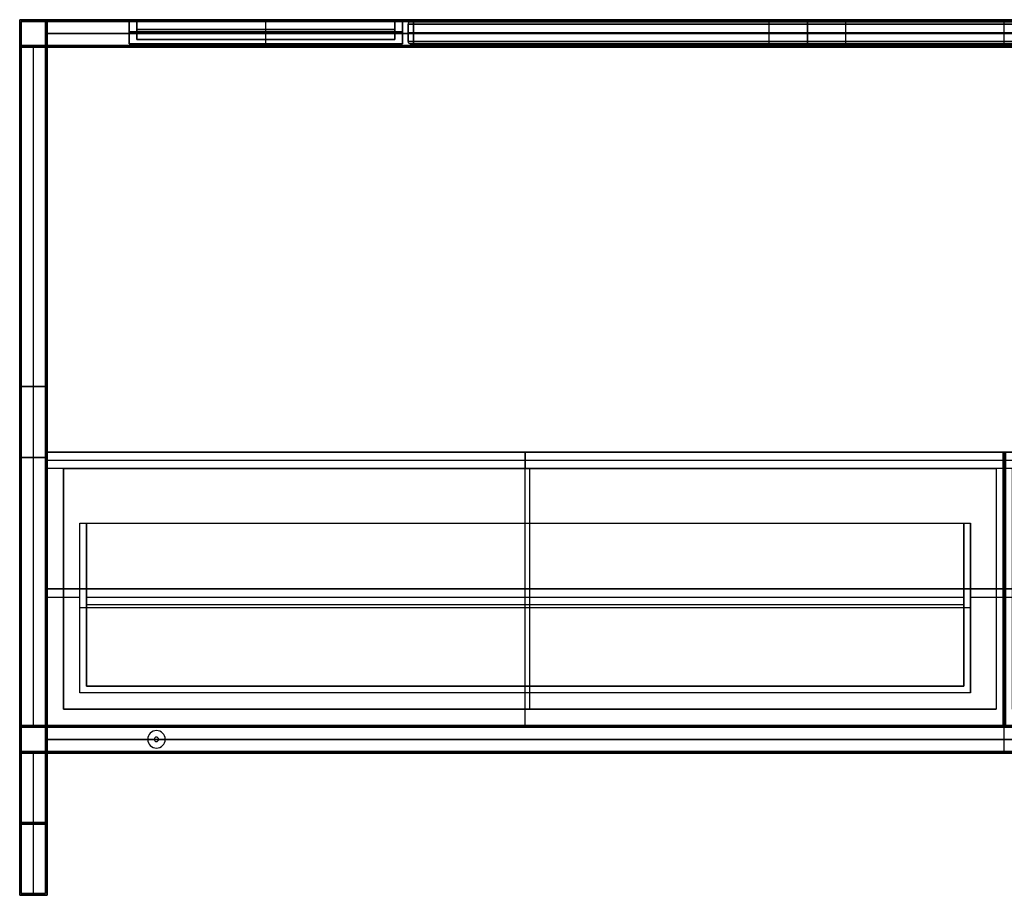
# Model space of a CAD drawing. Header units: millimetres. Extents: x -1182 to 618, y -501 to 299.
# Tile 1 of 2: x -1182 to -282, y -501 to 299. Entities that reach past the tile are written whole.
import ezdxf

# ---------------------------------------------------------------- set-up
doc = ezdxf.new("R2010")
doc.units = ezdxf.units.MM
doc.header["$MEASUREMENT"] = 0
doc.layers.add('Predefinito', color=7, linetype='Continuous', true_color=0x000000)

# ---------------------------------------------------------------- blocks, each defined once
blk = doc.blocks.new('struttura STAND180')
at = {"layer": 'Predefinito'}
for p, q in [((0, 800), (25, 800)), ((0, 775), (0, 800)), ((1.5, 798.5), (23.5, 798.5)), ((1.5, 776.5), (1.5, 798.5)), ((23.5, 776.5), (23.5, 798.5)), ((25, 775), (25, 800)), ((900, 775, 275), (900, 800, 275)), ((900, 775, -275), (900, 800, -275)), ((900, 800, 275), (900, 800, 250)), ((900, 800, -250), (900, 800, -275)), ((900, 778, 250), (900, 800, 250)), ((900, 776.5, 273.5), (900, 798.5, 273.5)), ((900, 776.5, -273.5), (900, 798.5, -273.5)), ((900, 798.5, 273.5), (900, 798.5, 251.5)), ((900, 798.5, -251.5), (900, 798.5, -273.5)), ((900, 776.5, -251.5), (900, 798.5, -251.5)), ((900, 776.5, 251.5), (900, 798.5, 251.5)), ((23.5, 787.5, -251.5), (23.5, 787.5, 251.5)), ((23.5, 787.5, -251.5), (1776.5, 787.5, -251.5)), ((1776.5, 787.5, 251.5), (23.5, 787.5, 251.5)), ((25, 787.5, -250), (25, 787.5, 250)), ((25, 787.5, -250), (1775, 787.5, -250)), ((1775, 787.5, 250), (25, 787.5, 250)), ((0, 775), (25, 775)), ((1.5, 776.5), (23.5, 776.5)), ((12.5, 153.5, 251.5), (12.5, 776.5, 251.5)), ((12.5, 153.5, -251.5), (12.5, 776.5, -251.5)), ((12.5, 776.5, 251.5), (12.5, 776.5, -251.5)), ((12.5, 155, 250), (12.5, 775, 250)), ((12.5, 155, -250), (12.5, 775, -250)), ((12.5, 775, 250), (12.5, 775, -250)), ((23.5, 153.5, -262.5), (23.5, 776.5, -262.5)), ((23.5, 776.5, -262.5), (1776.5, 776.5, -262.5)), ((23.5, 776.5, 262.5), (1776.5, 776.5, 262.5)), ((25, 155, -262.5), (25, 775, -262.5)), ((155, 775, 237.5), (155, 778, 237.5)), ((155, 778, 237.5), (285, 778, 237.5)), ((155, 775, -237.5), (155, 778, -237.5)), ((155, 778, -237.5), (285, 778, -237.5)), ((285, 776.5, 225), (155, 776.5, 225)), ((155, 776.5, 225), (155, 776.5, 250)), ((155, 776.5, -250), (155, 776.5, -225)), ((155, 776.5, -225), (285, 776.5, -225)), ((155, 775, -250), (285, 775, -250)), ((155, 775, 250), (285, 775, 250)), ((177.5, 775, 243), (177.5, 778, 243)), ((177.5, 775, -243), (177.5, 778, -243)), ((260, 776.5, 240.5), (180, 776.5, 240.5)), ((180, 776.5, 245.5), (260, 776.5, 245.5)), ((260, 776.5, -245.5), (180, 776.5, -245.5)), ((180, 776.5, -240.5), (260, 776.5, -240.5)), ((220, 775, 225), (220, 778, 225)), ((220, 778, 225), (220, 778, 240.5)), ((220, 778, 245.5), (220, 778, 250)), ((220, 775, -225), (220, 778, -225)), ((220, 778, -250), (220, 778, -245.5)), ((220, 778, -240.5), (220, 778, -225)), ((220, 775, 240.5), (220, 778, 240.5)), ((220, 775, 245.5), (220, 778, 245.5)), ((220, 775, -245.5), (220, 778, -245.5)), ((220, 775, -240.5), (220, 778, -240.5)), ((260, 778, 245.5), (260, 775, 245.5)), ((260, 778, -240.5), (260, 775, -240.5)), ((262.5, 775, 243), (262.5, 778, 243)), ((262.5, 775, -243), (262.5, 778, -243)), ((285, 775, 237.5), (285, 778, 237.5)), ((285, 775, -237.5), (285, 778, -237.5)), ((285, 776.5, 250), (285, 776.5, 225)), ((285, 776.5, -225), (285, 776.5, -250)), ((400, 775, 237.5), (400, 778, 237.5)), ((400, 778, 237.5), (1400, 778, 237.5)), ((400, 775, -237.5), (400, 778, -237.5)), ((400, 778, -237.5), (1400, 778, -237.5)), ((400, 776.5, 225), (400, 776.5, 250)), ((1400, 776.5, 225), (400, 776.5, 225)), ((400, 776.5, -250), (400, 776.5, -225)), ((400, 776.5, -225), (1400, 776.5, -225)), ((400, 775, -250), (1400, 775, -250)), ((400, 775, 250), (1400, 775, 250)), ((900, 775, 225), (900, 778, 225)), ((900, 778, 250), (900, 778, 225)), ((900, 775, -225), (900, 778, -225)), ((900, 778, -225), (900, 778, -250)), ((900, 776.5, -251.5), (900, 776.5, -273.5)), ((900, 776.5, 273.5), (900, 776.5, 251.5)), ((25, 465, 250), (0, 465, 250)), ((0, 465, -250), (25, 465, -250)), ((23.5, 465, 251.5), (1.5, 465, 251.5)), ((1.5, 465, -251.5), (23.5, 465, -251.5)), ((23.5, 465, -273.5), (23.5, 465, -251.5)), ((25, 465, -275), (25, 465, -250)), ((25, 400, 275), (0, 400, 275)), ((0, 400, -275), (25, 400, -275)), ((0, 400, -275), (0, 400, -250)), ((0, 400, 250), (0, 400, 275)), ((23.5, 400, 273.5), (1.5, 400, 273.5)), ((1.5, 400, -273.5), (23.5, 400, -273.5)), ((1.5, 400, -273.5), (1.5, 400, -251.5)), ((1.5, 400, 251.5), (1.5, 400, 273.5)), ((23.5, 389, 251.5), (23.5, 389, 273.5)), ((25, 387.5, 250), (25, 387.5, 275)), ((0, 130), (0, 155)), ((0, 155), (25, 155)), ((1.5, 131.5), (1.5, 153.5)), ((1.5, 153.5), (23.5, 153.5)), ((23.5, 131.5, -50), (23.5, 153.5, -50)), ((23.5, 131.5, 223.5), (23.5, 153.5, 223.5)), ((23.5, 153.5, -262.5), (173, 153.5, -262.5)), ((25, 130, -50), (25, 155, -50)), ((25, 130, 225), (25, 155, 225)), ((25, 155, -262.5), (173, 155, -262.5)), ((30, 155, 162.5), (30, 153.5, 162.5)), ((32, 153.5, 164.5), (32, 155, 164.5)), ((32, 155, 160.5), (32, 153.5, 160.5)), ((34, 155, 162.5), (34, 153.5, 162.5)), ((173, 155, -262.5), (173, 153.5, -262.5)), ((175, 153.5, -260.5), (175, 155, -260.5)), ((175, 155, -264.5), (175, 153.5, -264.5)), ((177, 155, -262.5), (1623, 155, -262.5)), ((177, 155, -262.5), (177, 153.5, -262.5)), ((177, 153.5, -262.5), (1623, 153.5, -262.5)), ((900, 130, -275), (900, 155, -275)), ((900, 155, 175), (900, 155, 150)), ((900, 131.5, -273.5), (900, 153.5, -273.5)), ((900, 153.5, 173.5), (900, 153.5, 151.5)), ((900, 131.5, 173.5), (900, 153.5, 173.5)), ((900, 131.5, 151.5), (900, 153.5, 151.5)), ((900, 131.5, -251.5), (900, 153.5, -251.5)), ((900, 153.5, -251.5), (900, 153.5, -273.5)), ((125, 150.5, -251.5), (125, 150.5, -250)), ((125, 144.5, -275), (125, 144.5, -273.5)), ((23.5, 142.5, -251.5), (23.5, 142.5, 151.5)), ((1776.5, 142.5, 173.5), (23.5, 142.5, 173.5)), ((23.5, 142.5, 151.5), (1776.5, 142.5, 151.5)), ((117, 142.5, -251.5), (23.5, 142.5, -251.5)), ((25, 142.5, -250), (25, 142.5, 150)), ((1775, 142.5, 175), (25, 142.5, 175)), ((25, 142.5, 150), (1775, 142.5, 150)), ((117, 142.5, -250), (25, 142.5, -250)), ((117, 142.5, -250), (117, 142.5, -251.5)), ((123, 142.5, -273.5), (123, 142.5, -275)), ((125, 140.5, -275), (125, 140.5, -273.5)), ((127, 142.5, -275), (127, 142.5, -273.5)), ((133, 142.5, -251.5), (133, 142.5, -250)), ((1667, 142.5, -250), (133, 142.5, -250)), ((1667, 142.5, -251.5), (133, 142.5, -251.5)), ((0, 130), (25, 130)), ((1.5, 131.5), (23.5, 131.5)), ((12.5, 1.5, 251.5), (12.5, 131.5, 251.5)), ((12.5, 1.5, -251.5), (12.5, 131.5, -251.5)), ((12.5, 0, 250), (12.5, 130, 250)), ((12.5, 0, -250), (12.5, 130, -250)), ((23.5, 1.5, -262.5), (23.5, 131.5, -262.5)), ((23.5, 131.5, -262.5), (170, 131.5, -262.5)), ((25, 0, -262.5), (25, 130, -262.5)), ((25, 130, -262.5), (170, 130, -262.5)), ((27, 131.5, 162.5), (27, 130, 162.5)), ((32, 130, 167.5), (32, 131.5, 167.5)), ((32, 131.5, 157.5), (32, 130, 157.5)), ((37, 131.5, 162.5), (37, 130, 162.5)), ((125, 134.5, -251.5), (125, 134.5, -250)), ((170, 131.5, -262.5), (170, 130, -262.5)), ((175, 130, -257.5), (175, 131.5, -257.5)), ((175, 131.5, -267.5), (175, 130, -267.5)), ((180, 131.5, -262.5), (1620, 131.5, -262.5)), ((180, 131.5, -262.5), (180, 130, -262.5)), ((180, 130, -262.5), (1620, 130, -262.5)), ((900, 131.5, 151.5), (900, 131.5, 173.5)), ((900, 131.5, -273.5), (900, 131.5, -251.5)), ((900, 130, 150), (900, 130, 175)), ((25, 65, 250), (0, 65, 250)), ((0, 65, -250), (25, 65, -250)), ((23.5, 66.5, 251.5), (1.5, 66.5, 251.5)), ((1.5, 66.5, -251.5), (23.5, 66.5, -251.5)), ((23.5, 66.5, -273.5), (23.5, 66.5, -251.5)), ((25, 65, -275), (25, 65, -250)), ((0, 0, 262.5), (8.5, 0, 262.5)), ((0, 0, -262.5), (8.5, 0, -262.5)), ((1.5, 1.5, 262.5), (8.5, 1.5, 262.5)), ((1.5, 1.5, -262.5), (8.5, 1.5, -262.5)), ((8.5, 1.5, -262.5), (8.5, 0, -262.5)), ((8.5, 1.5, 262.5), (8.5, 0, 262.5)), ((12.5, 0, -258.5), (12.5, 1.5, -258.5)), ((12.5, 1.5, -266.5), (12.5, 0, -266.5)), ((12.5, 0, 266.5), (12.5, 1.5, 266.5)), ((12.5, 1.5, 258.5), (12.5, 0, 258.5)), ((12.5, 1.5, 273.5), (12.5, 1.5, 266.5)), ((12.5, 1.5, 258.5), (12.5, 1.5, 251.5)), ((12.5, 1.5, -251.5), (12.5, 1.5, -258.5)), ((12.5, 1.5, -266.5), (12.5, 1.5, -273.5)), ((12.5, 0, 275), (12.5, 0, 266.5)), ((12.5, 0, 258.5), (12.5, 0, 250)), ((12.5, 0, -250), (12.5, 0, -258.5)), ((12.5, 0, -266.5), (12.5, 0, -275)), ((16.5, 1.5, 262.5), (23.5, 1.5, 262.5)), ((16.5, 1.5, -262.5), (23.5, 1.5, -262.5)), ((16.5, 1.5, 262.5), (16.5, 0, 262.5)), ((16.5, 1.5, -262.5), (16.5, 0, -262.5)), ((16.5, 0, 262.5), (25, 0, 262.5)), ((16.5, 0, -262.5), (25, 0, -262.5))]:
    blk.add_line(p, q, dxfattribs=at)
at = {"layer": 'Predefinito', "extrusion": (0, 1, 0)}
for centre, radius, start, end in [((-180, 243, 778), 2.5, 270, 90), ((-180, -243, 778), 2.5, 270, 90), ((-180, 243, 776.5), 2.5, 270, 90), ((-180, -243, 776.5), 2.5, 270, 90), ((-180, 243, 775), 2.5, 270, 90), ((-180, -243, 775), 2.5, 270, 90), ((-260, 243, 778), 2.5, 90, 270), ((-260, -243, 778), 2.5, 90, 270), ((-260, 243, 776.5), 2.5, 90, 270), ((-260, -243, 776.5), 2.5, 90, 270), ((-260, 243, 775), 2.5, 90, 270), ((-260, -243, 775), 2.5, 90, 270), ((-32, 162.5, 155), 2, 270, 90), ((-32, 162.5, 154.25), 2, 270, 90), ((-32, 162.5, 155), 2, 90, 270), ((-32, 162.5, 154.25), 2, 90, 270), ((-175, -262.5, 155), 2, 270, 90), ((-175, -262.5, 154.25), 2, 270, 90), ((-175, -262.5, 155), 2, 90, 270), ((-175, -262.5, 154.25), 2, 90, 270), ((-32, 162.5, 131.5), 5, 270, 90), ((-32, 162.5, 130.75), 5, 270, 90), ((-32, 162.5, 130), 5, 270, 90), ((-32, 162.5, 131.5), 5, 90, 270), ((-32, 162.5, 130.75), 5, 90, 270), ((-32, 162.5, 130), 5, 90, 270), ((-175, -262.5, 131.5), 5, 270, 90), ((-175, -262.5, 130.75), 5, 270, 90), ((-175, -262.5, 130), 5, 270, 90), ((-175, -262.5, 131.5), 5, 90, 270), ((-175, -262.5, 130.75), 5, 90, 270), ((-175, -262.5, 130), 5, 90, 270), ((-12.5, -262.5, 0.75), 4, 270, 90), ((-12.5, 262.5, 0.75), 4, 270, 90), ((-12.5, 262.5, 0.75), 4, 90, 270), ((-12.5, -262.5, 0.75), 4, 90, 270)]:
    blk.add_arc(centre, radius, start, end, dxfattribs=at)
at = {"layer": 'Predefinito', "extrusion": (0, 1, -7.10543e-15)}
for centre in [(-32, 162.5, 153.5), (-175, -262.5, 153.5)]:
    blk.add_arc(centre, 2, 270, 90, dxfattribs=at)
at = {"layer": 'Predefinito', "extrusion": (0, 1, 7.10543e-15)}
for centre in [(-32, 162.5, 153.5), (-175, -262.5, 153.5)]:
    blk.add_arc(centre, 2, 90, 270, dxfattribs=at)
at = {"layer": 'Predefinito'}
for centre, radius, start, end in [((125, 142.5, -251.5), 8, 0, 180), ((125, 142.5, -250), 8, 0, 180), ((125, 142.5, -250.75), 8, 0, 180), ((125, 142.5, -275), 2, 0, 180), ((125, 142.5, -273.5), 2, 0, 180), ((125, 142.5, -274.25), 2, 0, 180), ((125, 142.5, -251.5), 8, 180, 0), ((125, 142.5, -250), 8, 180, 0), ((125, 142.5, -250.75), 8, 180, 0), ((125, 142.5, -275), 2, 180, 360), ((125, 142.5, -273.5), 2, 180, 360), ((125, 142.5, -274.25), 2, 180, 0)]:
    blk.add_arc(centre, radius, start, end, dxfattribs=at)
at = {"layer": 'Predefinito', "extrusion": (0, 1, 2.77556e-17)}
for centre in [(-12.5, -262.5, 1.5), (-12.5, 262.5, 1.5)]:
    blk.add_arc(centre, 4, 270, 90, dxfattribs=at)
at = {"layer": 'Predefinito', "extrusion": (-1.38778e-17, 1, -3.85186e-34)}
for centre in [(-12.5, -262.5), (-12.5, 262.5)]:
    blk.add_arc(centre, 4, 270, 90, dxfattribs=at)
at = {"layer": 'Predefinito', "extrusion": (0, 1, -2.77556e-17)}
for centre in [(-12.5, 262.5, 1.5), (-12.5, -262.5, 1.5)]:
    blk.add_arc(centre, 4, 90, 270, dxfattribs=at)
at = {"layer": 'Predefinito', "extrusion": (1.38778e-17, 1, 3.85186e-34)}
for centre in [(-12.5, 262.5), (-12.5, -262.5)]:
    blk.add_arc(centre, 4, 90, 270, dxfattribs=at)
at = {"layer": 'Predefinito'}
for points in [[(0, 800, 275), (900, 800, 275), (1800, 800, 275)], [(0, 0, 275), (0, 400, 275), (0, 800, 275)], [(0, 800, -275), (0, 400, -275), (0, 0, -275)], [(1800, 800, -275), (900, 800, -275), (0, 800, -275)], [(0, 800, 275), (0, 800), (0, 800, -275)], [(1.5, 1.5, 273.5), (1.5, 400, 273.5), (1.5, 798.5, 273.5)], [(1.5, 798.5, 273.5), (900, 798.5, 273.5), (1798.5, 798.5, 273.5)], [(1.5, 798.5, -273.5), (1.5, 400, -273.5), (1.5, 1.5, -273.5)], [(1798.5, 798.5, -273.5), (900, 798.5, -273.5), (1.5, 798.5, -273.5)], [(1.5, 798.5, 273.5), (1.5, 798.5), (1.5, 798.5, -273.5)], [(23.5, 798.5, 251.5), (23.5, 798.5), (23.5, 798.5, -251.5)], [(23.5, 798.5, -251.5), (23.5, 787.5, -251.5), (23.5, 776.5, -251.5)], [(23.5, 776.5, 251.5), (23.5, 787.5, 251.5), (23.5, 798.5, 251.5)], [(23.5, 798.5, 251.5), (900, 798.5, 251.5), (1776.5, 798.5, 251.5)], [(1776.5, 798.5, -251.5), (900, 798.5, -251.5), (23.5, 798.5, -251.5)], [(25, 800, 250), (25, 800), (25, 800, -250)], [(25, 775, 250), (25, 787.5, 250), (25, 800, 250)], [(25, 800, -250), (25, 787.5, -250), (25, 775, -250)], [(25, 800, 250), (900, 800, 250), (1775, 800, 250)], [(1775, 800, -250), (900, 800, -250), (25, 800, -250)], [(0, 155, 250), (0, 465, 250), (0, 775, 250)], [(0, 775, 250), (12.5, 775, 250), (25, 775, 250)], [(0, 775, -250), (0, 465, -250), (0, 155, -250)], [(25, 775, -250), (12.5, 775, -250), (0, 775, -250)], [(0, 775, 250), (0, 775), (0, 775, -250)], [(1.5, 776.5, 251.5), (12.5, 776.5, 251.5), (23.5, 776.5, 251.5)], [(1.5, 153.5, 251.5), (1.5, 465, 251.5), (1.5, 776.5, 251.5)], [(1.5, 776.5, -251.5), (1.5, 465, -251.5), (1.5, 153.5, -251.5)], [(23.5, 776.5, -251.5), (12.5, 776.5, -251.5), (1.5, 776.5, -251.5)], [(1.5, 776.5, 251.5), (1.5, 776.5), (1.5, 776.5, -251.5)], [(23.5, 153.5, -251.5), (23.5, 465, -251.5), (23.5, 776.5, -251.5)], [(23.5, 776.5, -251.5), (23.5, 776.5, -262.5), (23.5, 776.5, -273.5)], [(23.5, 776.5, -273.5), (23.5, 465, -273.5), (23.5, 153.5, -273.5)], [(23.5, 1.5, 273.5), (23.5, 389, 273.5), (23.5, 776.5, 273.5)], [(23.5, 776.5, 273.5), (23.5, 776.5, 262.5), (23.5, 776.5, 251.5)], [(23.5, 776.5, 251.5), (23.5, 465, 251.5), (23.5, 153.5, 251.5)], [(23.5, 776.5, -251.5), (23.5, 776.5), (23.5, 776.5, 251.5)], [(1776.5, 776.5, 273.5), (900, 776.5, 273.5), (23.5, 776.5, 273.5)], [(23.5, 776.5, -273.5), (900, 776.5, -273.5), (1776.5, 776.5, -273.5)], [(23.5, 776.5, -251.5), (900, 776.5, -251.5), (1776.5, 776.5, -251.5)], [(1776.5, 776.5, 251.5), (900, 776.5, 251.5), (23.5, 776.5, 251.5)], [(25, 775, -275), (25, 465, -275), (25, 155, -275)], [(25, 775, -250), (25, 775, -262.5), (25, 775, -275)], [(25, 155, -250), (25, 465, -250), (25, 775, -250)], [(25, 775, 250), (25, 465, 250), (25, 155, 250)], [(25, 775, 275), (25, 775, 262.5), (25, 775, 250)], [(25, 0, 275), (25, 387.5, 275), (25, 775, 275)], [(25, 775, -250), (25, 775), (25, 775, 250)], [(1775, 775, 275), (900, 775, 275), (25, 775, 275)], [(25, 775, -275), (900, 775, -275), (1775, 775, -275)], [(25, 775, -250), (90, 775, -250), (155, 775, -250)], [(155, 775, 250), (90, 775, 250), (25, 775, 250)], [(155, 775, -250), (155, 776.5, -250), (155, 778, -250)], [(155, 778, -250), (220, 778, -250), (285, 778, -250)], [(285, 778, 250), (220, 778, 250), (155, 778, 250)], [(155, 778, 250), (155, 776.5, 250), (155, 775, 250)], [(155, 775, 225), (155, 776.5, 225), (155, 778, 225)], [(155, 778, 225), (220, 778, 225), (285, 778, 225)], [(155, 778, 250), (155, 778, 237.5), (155, 778, 225)], [(155, 775, -225), (155, 776.5, -225), (155, 778, -225)], [(155, 778, -225), (155, 778, -237.5), (155, 778, -250)], [(285, 778, -225), (220, 778, -225), (155, 778, -225)], [(285, 775, -225), (220, 775, -225), (155, 775, -225)], [(155, 775, -225), (155, 775, -237.5), (155, 775, -250)], [(155, 775, 250), (155, 775, 237.5), (155, 775, 225)], [(155, 775, 225), (220, 775, 225), (285, 775, 225)], [(180, 778, 240.5), (220, 778, 240.5), (260, 778, 240.5)], [(260, 778, 245.5), (220, 778, 245.5), (180, 778, 245.5)], [(180, 778, -245.5), (220, 778, -245.5), (260, 778, -245.5)], [(260, 778, -240.5), (220, 778, -240.5), (180, 778, -240.5)], [(180, 775, 240.5), (180, 776.5, 240.5), (180, 778, 240.5)], [(180, 778, 245.5), (180, 776.5, 245.5), (180, 775, 245.5)], [(180, 775, -245.5), (180, 776.5, -245.5), (180, 778, -245.5)], [(180, 778, -240.5), (180, 776.5, -240.5), (180, 775, -240.5)], [(180, 775, -240.5), (220, 775, -240.5), (260, 775, -240.5)], [(260, 775, -245.5), (220, 775, -245.5), (180, 775, -245.5)], [(180, 775, 245.5), (220, 775, 245.5), (260, 775, 245.5)], [(260, 775, 240.5), (220, 775, 240.5), (180, 775, 240.5)], [(260, 778, 240.5), (260, 776.5, 240.5), (260, 775, 240.5)], [(260, 778, -245.5), (260, 776.5, -245.5), (260, 775, -245.5)], [(285, 778, -250), (285, 776.5, -250), (285, 775, -250)], [(285, 775, 250), (285, 776.5, 250), (285, 778, 250)], [(285, 775, 225), (285, 776.5, 225), (285, 778, 225)], [(285, 778, 225), (285, 778, 237.5), (285, 778, 250)], [(285, 775, -225), (285, 776.5, -225), (285, 778, -225)], [(285, 778, -250), (285, 778, -237.5), (285, 778, -225)], [(285, 775, -250), (342.5, 775, -250), (400, 775, -250)], [(285, 775, -250), (285, 775, -237.5), (285, 775, -225)], [(400, 775, 250), (342.5, 775, 250), (285, 775, 250)], [(285, 775, 225), (285, 775, 237.5), (285, 775, 250)], [(400, 775, -250), (400, 776.5, -250), (400, 778, -250)], [(400, 778, -250), (900, 778, -250), (1400, 778, -250)], [(400, 778, 250), (400, 776.5, 250), (400, 775, 250)], [(1400, 778, 250), (900, 778, 250), (400, 778, 250)], [(400, 778, 250), (400, 778, 237.5), (400, 778, 225)], [(400, 778, 225), (400, 776.5, 225), (400, 775, 225)], [(400, 778, 225), (900, 778, 225), (1400, 778, 225)], [(400, 775, -225), (400, 776.5, -225), (400, 778, -225)], [(400, 778, -225), (400, 778, -237.5), (400, 778, -250)], [(1400, 778, -225), (900, 778, -225), (400, 778, -225)], [(1400, 775, -225), (900, 775, -225), (400, 775, -225)], [(400, 775, -225), (400, 775, -237.5), (400, 775, -250)], [(400, 775, 250), (400, 775, 237.5), (400, 775, 225)], [(400, 775, 225), (900, 775, 225), (1400, 775, 225)], [(25, 155, 250), (12.5, 155, 250), (0, 155, 250)], [(0, 155, -250), (12.5, 155, -250), (25, 155, -250)], [(0, 155, 250), (0, 155), (0, 155, -250)], [(23.5, 153.5, 251.5), (12.5, 153.5, 251.5), (1.5, 153.5, 251.5)], [(1.5, 153.5, -251.5), (12.5, 153.5, -251.5), (23.5, 153.5, -251.5)], [(1.5, 153.5, 251.5), (1.5, 153.5), (1.5, 153.5, -251.5)], [(23.5, 153.5, -251.5), (23.5, 142.5, -251.5), (23.5, 131.5, -251.5)], [(23.5, 131.5, 151.5), (23.5, 142.5, 151.5), (23.5, 153.5, 151.5)], [(23.5, 153.5, 151.5), (23.5, 153.5, -50), (23.5, 153.5, -251.5)], [(23.5, 153.5, -273.5), (23.5, 153.5, -262.5), (23.5, 153.5, -251.5)], [(23.5, 153.5, 173.5), (23.5, 142.5, 173.5), (23.5, 131.5, 173.5)], [(23.5, 153.5, 251.5), (23.5, 153.5, 212.5), (23.5, 153.5, 173.5)], [(1776.5, 153.5, -273.5), (900, 153.5, -273.5), (23.5, 153.5, -273.5)], [(23.5, 153.5, 151.5), (900, 153.5, 151.5), (1776.5, 153.5, 151.5)], [(1776.5, 153.5, 173.5), (900, 153.5, 173.5), (23.5, 153.5, 173.5)], [(1776.5, 153.5, -251.5), (900, 153.5, -251.5), (23.5, 153.5, -251.5)], [(25, 155, -250), (25, 142.5, -250), (25, 130, -250)], [(25, 155, 150), (25, 155, -50), (25, 155, -250)], [(25, 130, 150), (25, 142.5, 150), (25, 155, 150)], [(25, 155, -275), (25, 155, -262.5), (25, 155, -250)], [(25, 155, 175), (25, 142.5, 175), (25, 130, 175)], [(25, 155, 250), (25, 155, 212.5), (25, 155, 175)], [(1775, 155, -275), (900, 155, -275), (25, 155, -275)], [(1775, 155, 175), (900, 155, 175), (25, 155, 175)], [(25, 155, 150), (900, 155, 150), (1775, 155, 150)], [(25, 155, -250), (900, 155, -250), (1775, 155, -250)], [(0, 0, 250), (0, 65, 250), (0, 130, 250)], [(0, 130, 250), (12.5, 130, 250), (25, 130, 250)], [(25, 130, -250), (12.5, 130, -250), (0, 130, -250)], [(0, 130, -250), (0, 65, -250), (0, 0, -250)], [(0, 130, -250), (0, 130), (0, 130, 250)], [(1.5, 1.5, 251.5), (1.5, 66.5, 251.5), (1.5, 131.5, 251.5)], [(1.5, 131.5, 251.5), (12.5, 131.5, 251.5), (23.5, 131.5, 251.5)], [(1.5, 131.5, -251.5), (1.5, 66.5, -251.5), (1.5, 1.5, -251.5)], [(23.5, 131.5, -251.5), (12.5, 131.5, -251.5), (1.5, 131.5, -251.5)], [(1.5, 131.5, -251.5), (1.5, 131.5), (1.5, 131.5, 251.5)], [(23.5, 131.5, -251.5), (23.5, 131.5, -262.5), (23.5, 131.5, -273.5)], [(23.5, 131.5, -273.5), (23.5, 66.5, -273.5), (23.5, 1.5, -273.5)], [(23.5, 1.5, -251.5), (23.5, 66.5, -251.5), (23.5, 131.5, -251.5)], [(23.5, 131.5, -251.5), (23.5, 131.5, -50), (23.5, 131.5, 151.5)], [(23.5, 131.5, 173.5), (23.5, 131.5, 212.5), (23.5, 131.5, 251.5)], [(23.5, 131.5, 251.5), (23.5, 66.5, 251.5), (23.5, 1.5, 251.5)], [(23.5, 131.5, -273.5), (900, 131.5, -273.5), (1776.5, 131.5, -273.5)], [(23.5, 131.5, 173.5), (900, 131.5, 173.5), (1776.5, 131.5, 173.5)], [(1776.5, 131.5, 151.5), (900, 131.5, 151.5), (23.5, 131.5, 151.5)], [(23.5, 131.5, -251.5), (900, 131.5, -251.5), (1776.5, 131.5, -251.5)], [(25, 130, -250), (25, 130, -262.5), (25, 130, -275)], [(25, 0, -250), (25, 65, -250), (25, 130, -250)], [(25, 130, -275), (25, 65, -275), (25, 0, -275)], [(25, 130, -250), (25, 130, -50), (25, 130, 150)], [(25, 130, 250), (25, 65, 250), (25, 0, 250)], [(25, 130, 175), (25, 130, 212.5), (25, 130, 250)], [(25, 130, -275), (900, 130, -275), (1775, 130, -275)], [(1775, 130, 150), (900, 130, 150), (25, 130, 150)], [(25, 130, 175), (900, 130, 175), (1775, 130, 175)], [(1775, 130, -250), (900, 130, -250), (25, 130, -250)], [(25, 0, 250), (12.5, 0, 250), (0, 0, 250)], [(0, 0, -250), (12.5, 0, -250), (25, 0, -250)], [(25, 0, 275), (12.5, 0, 275), (0, 0, 275)], [(0, 0, 275), (0, 0, 262.5), (0, 0, 250)], [(0, 0, -250), (0, 0, -262.5), (0, 0, -275)], [(0, 0, -275), (12.5, 0, -275), (25, 0, -275)], [(23.5, 1.5, 251.5), (12.5, 1.5, 251.5), (1.5, 1.5, 251.5)], [(1.5, 1.5, -251.5), (12.5, 1.5, -251.5), (23.5, 1.5, -251.5)], [(23.5, 1.5, 273.5), (12.5, 1.5, 273.5), (1.5, 1.5, 273.5)], [(1.5, 1.5, 273.5), (1.5, 1.5, 262.5), (1.5, 1.5, 251.5)], [(1.5, 1.5, -251.5), (1.5, 1.5, -262.5), (1.5, 1.5, -273.5)], [(1.5, 1.5, -273.5), (12.5, 1.5, -273.5), (23.5, 1.5, -273.5)], [(23.5, 1.5, -273.5), (23.5, 1.5, -262.5), (23.5, 1.5, -251.5)], [(23.5, 1.5, 251.5), (23.5, 1.5, 262.5), (23.5, 1.5, 273.5)], [(25, 0, -275), (25, 0, -262.5), (25, 0, -250)], [(25, 0, 250), (25, 0, 262.5), (25, 0, 275)]]:
    blk.add_open_spline(points, degree=2, dxfattribs=at)
blk = doc.blocks.new('PIANO MISURA 142 2f')
at = {"layer": 'Predefinito'}
for p, q in [((-710, 2), (-710, 18)), ((-708, 20), (-380, 20)), ((-380, 0), (-380, 20)), ((-345, 20, -35), (-345, 0, -35)), ((-345, 0, 35), (-345, 20, 35)), ((-310, 20), (310, 20)), ((-310, 0), (-310, 20)), ((0, 20, 245.5), (0, 20, -245.5)), ((0, 2, 247.5), (0, 18, 247.5)), ((0, 2, -247.5), (0, 18, -247.5)), ((310, 0), (310, 20)), ((345, 20, -35), (345, 0, -35)), ((345, 0, 35), (345, 20, 35)), ((380, 20), (708, 20)), ((380, 0), (380, 20)), ((710, 2), (710, 18)), ((-710, 10, 242.5), (-710, 10, -242.5)), ((705, 10, 247.5), (-705, 10, 247.5)), ((-705, 10, -247.5), (705, 10, -247.5)), ((710, 10, -242.5), (710, 10, 242.5)), ((-708, 0), (-380, 0)), ((-310, 0), (310, 0)), ((0, 0, 245.5), (0, 0, -245.5)), ((380, 0), (708, 0))]:
    blk.add_line(p, q, dxfattribs=at)
for centre, start, end in [((-708, 18, 242.5), 90, 180), ((-708, 18, -242.5), 90, 180), ((-708, 18), 90, 180), ((708, 18, 242.5), 0, 90), ((708, 18, -242.5), 360, 90), ((708, 18), 0, 90), ((-708, 2, 242.5), 180, 270), ((-708, 2, -242.5), 180, 270), ((-708, 2), 180, 270), ((708, 2, 242.5), 270, 0), ((708, 2, -242.5), 270, 0), ((708, 2), 270, 0)]:
    blk.add_arc(centre, 2, start, end, dxfattribs=at)
at = {"layer": 'Predefinito', "extrusion": (1.42109e-15, 1, 0)}
blk.add_arc((705, 242.5, 18), 5, 0, 90, dxfattribs=at)
at = {"layer": 'Predefinito', "extrusion": (7.10543e-16, 1, 0)}
blk.add_arc((705, -242.5, 18), 5, 270, 0, dxfattribs=at)
at = {"layer": 'Predefinito', "extrusion": (2.36848e-15, 1, -3.55271e-15)}
blk.add_arc((705, 242.5, 20), 3, 0, 90, dxfattribs=at)
at = {"layer": 'Predefinito', "extrusion": (2.36848e-15, 1, 3.55271e-15)}
blk.add_arc((705, -242.5, 20), 3, 270, 0, dxfattribs=at)
at = {"layer": 'Predefinito', "extrusion": (1, 0, 0)}
for centre, start, end in [((18, 245.5, -705), 0, 90), ((18, -245.5, -705), 270, 0), ((18, 245.5), 0, 90), ((18, -245.5), 270, 0), ((18, 245.5, 705), 0, 90), ((2, 245.5, -705), 90, 180), ((2, -245.5, -705), 180, 270), ((2, 245.5), 90, 180), ((2, -245.5), 180, 270), ((2, 245.5, 705), 90, 180)]:
    blk.add_arc(centre, 2, start, end, dxfattribs=at)
at = {"layer": 'Predefinito', "extrusion": (-1.01506e-16, 1, -5.07531e-17)}
blk.add_arc((345, 0, 20), 35, 270, 90, dxfattribs=at)
at = {"layer": 'Predefinito', "extrusion": (1.01506e-16, 1, 5.07531e-17)}
for centre in [(345, 0, 20), (-345, 0, 20)]:
    blk.add_arc(centre, 35, 90, 270, dxfattribs=at)
at = {"layer": 'Predefinito', "extrusion": (-1.01506e-16, 1, -1.52259e-16)}
blk.add_arc((-345, 0, 20), 35, 270, 90, dxfattribs=at)
at = {"layer": 'Predefinito', "extrusion": (-2.36848e-15, 1, -3.55271e-15)}
blk.add_arc((-705, 242.5, 20), 3, 90, 180, dxfattribs=at)
at = {"layer": 'Predefinito', "extrusion": (1, 0, 5.68434e-14)}
blk.add_arc((18, -245.5, 705), 2, 270, 0, dxfattribs=at)
at = {"layer": 'Predefinito', "extrusion": (-2.36848e-15, 1, 3.55271e-15)}
blk.add_arc((-705, -242.5, 20), 3, 180, 270, dxfattribs=at)
at = {"layer": 'Predefinito', "extrusion": (0, 1, 0)}
for centre, radius, start, end in [((-705, -242.5, 20), 3, 180, 270), ((705, -242.5, 10), 5, 270, 0), ((705, 242.5, 10), 5, 0, 90), ((345, 0, 10), 35, 270, 90), ((345, 0, 10), 35, 90, 270), ((-345, 0, 10), 35, 270, 90), ((-345, 0, 10), 35, 90, 270), ((-705, -242.5, 10), 5, 180, 270), ((-705, 242.5, 10), 5, 90, 180), ((-705, -242.5), 3, 180, 270)]:
    blk.add_arc(centre, radius, start, end, dxfattribs=at)
at = {"layer": 'Predefinito', "extrusion": (-7.10543e-16, 1, 0)}
blk.add_arc((-705, 242.5, 18), 5, 90, 180, dxfattribs=at)
at = {"layer": 'Predefinito', "extrusion": (-1.42109e-15, 1, -6.45604e-29)}
blk.add_arc((-705, -242.5, 18), 5, 180, 270, dxfattribs=at)
at = {"layer": 'Predefinito', "extrusion": (-1.33227e-16, 1, 1.77636e-16)}
blk.add_arc((705, 242.5, 2), 5, 0, 90, dxfattribs=at)
at = {"layer": 'Predefinito', "extrusion": (-1.33227e-16, 1, -1.77636e-16)}
blk.add_arc((705, -242.5, 2), 5, 270, 0, dxfattribs=at)
at = {"layer": 'Predefinito', "extrusion": (6.34413e-18, 1, 1.76085e-34)}
blk.add_arc((345, 0), 35, 270, 90, dxfattribs=at)
at = {"layer": 'Predefinito', "extrusion": (-6.34413e-18, 1, -1.76085e-34)}
blk.add_arc((345, 0), 35, 90, 270, dxfattribs=at)
at = {"layer": 'Predefinito', "extrusion": (6.34413e-18, 1, -5.45864e-33)}
blk.add_arc((-345, 0), 35, 270, 90, dxfattribs=at)
at = {"layer": 'Predefinito', "extrusion": (-6.34413e-18, 1, -6.16298e-33)}
blk.add_arc((-345, 0), 35, 90, 270, dxfattribs=at)
at = {"layer": 'Predefinito', "extrusion": (1.33227e-16, 1, 1.77636e-16)}
blk.add_arc((-705, 242.5, 2), 5, 90, 180, dxfattribs=at)
at = {"layer": 'Predefinito', "extrusion": (1, -5.68434e-14, 5.68434e-14)}
blk.add_arc((2, -245.5, 705), 2, 180, 270, dxfattribs=at)
at = {"layer": 'Predefinito', "extrusion": (1.33227e-16, 1, -1.77636e-16)}
blk.add_arc((-705, -242.5, 2), 5, 180, 270, dxfattribs=at)
at = {"layer": 'Predefinito', "extrusion": (0, 1, 2.96059e-16)}
for centre, start, end in [((705, 242.5), 0, 90), ((-705, 242.5), 90, 180)]:
    blk.add_arc(centre, 3, start, end, dxfattribs=at)
at = {"layer": 'Predefinito', "extrusion": (-6.57384e-32, 1, -2.96059e-16)}
blk.add_arc((705, -242.5), 3, 270, 0, dxfattribs=at)
at = {"layer": 'Predefinito', "extrusion": (-1.12231e-29, 1, -2.96059e-16)}
blk.add_arc((-705, -242.5), 3, 180, 270, dxfattribs=at)
at = {"layer": 'Predefinito'}
for points in [[(-710, 2, -242.5), (-710, 10, -242.5), (-710, 18, -242.5)], [(-710, 18, 242.5), (-710, 10, 242.5), (-710, 2, 242.5)], [(-710, 18, -242.5), (-710, 18), (-710, 18, 242.5)], [(-708, 20, 242.5), (-708, 20), (-708, 20, -242.5)], [(-705, 20, -245.5), (0, 20, -245.5), (705, 20, -245.5)], [(705, 20, 245.5), (0, 20, 245.5), (-705, 20, 245.5)], [(-705, 18, 247.5), (0, 18, 247.5), (705, 18, 247.5)], [(-705, 2, 247.5), (-705, 10, 247.5), (-705, 18, 247.5)], [(-705, 18, -247.5), (-705, 10, -247.5), (-705, 2, -247.5)], [(705, 18, -247.5), (0, 18, -247.5), (-705, 18, -247.5)], [(705, 18, 247.5), (705, 10, 247.5), (705, 2, 247.5)], [(705, 2, -247.5), (705, 10, -247.5), (705, 18, -247.5)], [(708, 20, -242.5), (708, 20), (708, 20, 242.5)], [(710, 18, -242.5), (710, 10, -242.5), (710, 2, -242.5)], [(710, 18, 242.5), (710, 18), (710, 18, -242.5)], [(710, 2, 242.5), (710, 10, 242.5), (710, 18, 242.5)], [(-710, 2, 242.5), (-710, 2), (-710, 2, -242.5)], [(705, 2, 247.5), (0, 2, 247.5), (-705, 2, 247.5)], [(-705, 2, -247.5), (0, 2, -247.5), (705, 2, -247.5)], [(710, 2, -242.5), (710, 2), (710, 2, 242.5)], [(-708, 0, 242.5), (-708, 0), (-708, 0, -242.5)], [(-705, 0, -245.5), (0, 0, -245.5), (705, 0, -245.5)], [(705, 0, 245.5), (0, 0, 245.5), (-705, 0, 245.5)], [(708, 0, -242.5), (708, 0), (708, 0, 242.5)]]:
    blk.add_open_spline(points, degree=2, dxfattribs=at)
blk = doc.blocks.new('PIANETTO')
at = {"layer": 'Predefinito'}
for p, q in [((0, 0, -247.5), (0, 22, -247.5)), ((0, 22, -247.5), (7, 22, -247.5)), ((7, 4, -247.5), (7, 22, -247.5)), ((125, 0), (125, 22)), ((125, 0, -495), (125, 22, -495)), ((125, 22), (125, 22, -7)), ((125, 22, -488), (125, 22, -495)), ((125, 4, -488), (125, 22, -488)), ((125, 4, -7), (125, 22, -7)), ((243, 22, -247.5), (250, 22, -247.5)), ((243, 4, -247.5), (243, 22, -247.5)), ((250, 0, -247.5), (250, 22, -247.5)), ((0, 11), (0, 11, -495)), ((250, 11), (0, 11)), ((0, 11, -495), (250, 11, -495)), ((243, 13, -488), (7, 13, -488)), ((7, 13, -7), (243, 13, -7)), ((7, 13, -488), (7, 13, -7)), ((243, 13, -7), (243, 13, -488)), ((250, 11, -495), (250, 11)), ((0, 0, -247.5), (250, 0, -247.5)), ((7, 4, -247.5), (243, 4, -247.5)), ((125, 4, -488), (125, 4, -7)), ((125, 0), (125, 0, -495))]:
    blk.add_line(p, q, dxfattribs=at)
for points in [[(0, 22), (0, 11), (0, 0)], [(0, 22, -495), (0, 22, -247.5), (0, 22)], [(0, 0, -495), (0, 11, -495), (0, 22, -495)], [(0, 22), (125, 22), (250, 22)], [(250, 22, -495), (125, 22, -495), (0, 22, -495)], [(7, 22, -488), (7, 22, -247.5), (7, 22, -7)], [(243, 22, -488), (125, 22, -488), (7, 22, -488)], [(7, 22, -7), (125, 22, -7), (243, 22, -7)], [(7, 4, -488), (7, 13, -488), (7, 22, -488)], [(7, 22, -7), (7, 13, -7), (7, 4, -7)], [(243, 22, -7), (243, 22, -247.5), (243, 22, -488)], [(243, 22, -488), (243, 13, -488), (243, 4, -488)], [(243, 22, -7), (243, 13, -7), (243, 4, -7)], [(250, 22), (250, 11), (250, 0)], [(250, 22, -495), (250, 11, -495), (250, 0, -495)], [(250, 22), (250, 22, -247.5), (250, 22, -495)], [(0, 0), (0, 0, -247.5), (0, 0, -495)], [(250, 0), (125, 0), (0, 0)], [(0, 0, -495), (125, 0, -495), (250, 0, -495)], [(243, 4, -488), (125, 4, -488), (7, 4, -488)], [(7, 4, -7), (125, 4, -7), (243, 4, -7)], [(7, 4, -488), (7, 4, -247.5), (7, 4, -7)], [(243, 4, -7), (243, 4, -247.5), (243, 4, -488)], [(250, 0, -495), (250, 0, -247.5), (250, 0)]]:
    blk.add_open_spline(points, degree=2, dxfattribs=at)
blk = doc.blocks.new('SCOCCA STAND 180')
at = {"layer": 'Predefinito'}
for p, q in [((-875, -250, 267.5), (-875, 0, 267.5)), ((-875, 0, 267.5), (875, 0, 267.5)), ((0, -250, 535), (0, 0, 535)), ((0, -250), (0, 0)), ((0, 0), (0, 0, 535)), ((875, -250, 267.5), (875, 0, 267.5)), ((-860, -235, 275), (-860, -15, 275)), ((-860, -15, 275), (-7.5, -15, 275)), ((-433.75, -235, 15), (-433.75, -15, 15)), ((-433.75, -15, 15), (-433.75, -15, 535)), ((-7.5, -15, 275), (-7.5, -235, 275)), ((7.5, -15, 275), (860, -15, 275)), ((7.5, -235, 275), (7.5, -15, 275)), ((433.75, -235, 15), (433.75, -15, 15)), ((433.75, -15, 15), (433.75, -15, 535)), ((860, -235, 275), (860, -15, 275)), ((-875, -125, 535), (-860, -125, 535)), ((-875, -125), (-875, -125, 535)), ((875, -125), (-875, -125)), ((-860, -125, 15), (-860, -125, 535)), ((-7.5, -125, 15), (-860, -125, 15)), ((-7.5, -125, 535), (7.5, -125, 535)), ((-7.5, -125, 15), (-7.5, -125, 535)), ((860, -125, 15), (7.5, -125, 15)), ((7.5, -125, 15), (7.5, -125, 535)), ((860, -125, 535), (875, -125, 535)), ((860, -125, 535), (860, -125, 15)), ((875, -125, 535), (875, -125)), ((-860, -235, 275), (-7.5, -235, 275)), ((-433.75, -235, 15), (-433.75, -235, 535)), ((7.5, -235, 275), (860, -235, 275)), ((433.75, -235, 15), (433.75, -235, 535)), ((-875, -250, 267.5), (875, -250, 267.5)), ((0, -250), (0, -250, 535))]:
    blk.add_line(p, q, dxfattribs=at)
for points in [[(875, 0, 535), (0, 0, 535), (-875, 0, 535)], [(-875, 0, 535), (-875, -125, 535), (-875, -250, 535)], [(-875, 0, 535), (-875, 0, 267.5), (-875, 0)], [(-875, 0), (-875, -125), (-875, -250)], [(-875, 0), (0, 0), (875, 0)], [(875, -250, 535), (875, -125, 535), (875, 0, 535)], [(875, 0), (875, -125), (875, -250)], [(875, 0), (875, 0, 267.5), (875, 0, 535)], [(-860, -15, 535), (-433.75, -15, 535), (-7.5, -15, 535)], [(-860, -235, 535), (-860, -125, 535), (-860, -15, 535)], [(-860, -15, 535), (-860, -15, 275), (-860, -15, 15)], [(-860, -15, 15), (-860, -125, 15), (-860, -235, 15)], [(-860, -15, 15), (-433.75, -15, 15), (-7.5, -15, 15)], [(-7.5, -15, 535), (-7.5, -125, 535), (-7.5, -235, 535)], [(-7.5, -15, 15), (-7.5, -125, 15), (-7.5, -235, 15)], [(-7.5, -15, 535), (-7.5, -15, 275), (-7.5, -15, 15)], [(7.5, -15, 15), (433.75, -15, 15), (860, -15, 15)], [(7.5, -235, 15), (7.5, -125, 15), (7.5, -15, 15)], [(7.5, -15, 535), (433.75, -15, 535), (860, -15, 535)], [(7.5, -15, 15), (7.5, -15, 275), (7.5, -15, 535)], [(7.5, -235, 535), (7.5, -125, 535), (7.5, -15, 535)], [(860, -15, 15), (860, -125, 15), (860, -235, 15)], [(860, -15, 535), (860, -15, 275), (860, -15, 15)], [(860, -15, 535), (860, -125, 535), (860, -235, 535)], [(-7.5, -235, 535), (-433.75, -235, 535), (-860, -235, 535)], [(-860, -235, 15), (-860, -235, 275), (-860, -235, 535)], [(-7.5, -235, 15), (-433.75, -235, 15), (-860, -235, 15)], [(-7.5, -235, 535), (-7.5, -235, 275), (-7.5, -235, 15)], [(860, -235, 15), (433.75, -235, 15), (7.5, -235, 15)], [(7.5, -235, 15), (7.5, -235, 275), (7.5, -235, 535)], [(7.5, -235, 535), (433.75, -235, 535), (860, -235, 535)], [(860, -235, 535), (860, -235, 275), (860, -235, 15)], [(-875, -250, 535), (0, -250, 535), (875, -250, 535)], [(-875, -250), (-875, -250, 267.5), (-875, -250, 535)], [(875, -250), (0, -250), (-875, -250)], [(875, -250, 535), (875, -250, 267.5), (875, -250)]]:
    blk.add_open_spline(points, degree=2, dxfattribs=at)
blk = doc.blocks.new('CASSETTO 87_5')
at = {"layer": 'Predefinito'}
for p, q in [((0, -250), (0, 0)), ((0, 0), (0, -15, -15)), ((-437, -7.5, -7.5), (-437, -250, -7.5)), ((-437, -7.5, -7.5), (437, -7.5, -7.5)), ((437, -250, -7.5), (437, -7.5, -7.5)), ((0, -214, -15), (0, -15, -15)), ((-407, -65, -280), (-401, -65, -280)), ((-407, -220, -280), (-407, -65, -280)), ((-401, -214, -277), (-401, -65, -277)), ((0, -65, -545), (0, -65, -539)), ((0, -220, -545), (0, -65, -545)), ((0, -214, -539), (0, -65, -539)), ((401, -214, -277), (401, -65, -277)), ((401, -65, -280), (407, -65, -280)), ((407, -220, -280), (407, -65, -280)), ((-437, -125, -15), (-437, -125)), ((-437, -125), (437, -125)), ((437, -125, -15), (437, -125)), ((-437, -132.5, -15), (-407, -132.5, -15)), ((-401, -132.5, -15), (401, -132.5, -15)), ((407, -132.5, -15), (437, -132.5, -15)), ((-407, -142.5, -15), (-407, -142.5, -545)), ((407, -142.5, -545), (-407, -142.5, -545)), ((-401, -139.5, -539), (-401, -139.5, -15)), ((401, -139.5, -539), (-401, -139.5, -539)), ((401, -139.5, -15), (401, -139.5, -539)), ((407, -142.5, -545), (407, -142.5, -15)), ((-401, -214, -277), (401, -214, -277)), ((0, -214, -539), (0, -214, -15)), ((407, -220, -280), (-407, -220, -280)), ((0, -250, -15), (0, -220, -15)), ((0, -220, -545), (0, -220, -15)), ((-437, -250, -7.5), (437, -250, -7.5)), ((0, -250), (0, -250, -15))]:
    blk.add_line(p, q, dxfattribs=at)
for points in [[(437, 0), (0, 0), (-437, 0)], [(437, 0), (437, -125), (437, -250)], [(437, -15, -15), (437, -7.5, -7.5), (437, 0)], [(-437, -250), (-437, -125), (-437, 0)], [(-437, 0), (-437, -7.5, -7.5), (-437, -15, -15)], [(-437, -15, -15), (-437, -132.5, -15), (-437, -250, -15)], [(437, -15, -15), (0, -15, -15), (-437, -15, -15)], [(437, -250, -15), (437, -132.5, -15), (437, -15, -15)], [(-407, -65, -15), (-404, -65, -15), (-401, -65, -15)], [(-407, -220, -15), (-407, -142.5, -15), (-407, -65, -15)], [(-407, -65, -545), (0, -65, -545), (407, -65, -545)], [(-407, -65, -15), (-407, -65, -280), (-407, -65, -545)], [(-407, -220, -545), (-407, -142.5, -545), (-407, -65, -545)], [(-401, -65, -539), (-401, -139.5, -539), (-401, -214, -539)], [(-401, -65, -15), (-401, -65, -277), (-401, -65, -539)], [(-401, -214, -15), (-401, -139.5, -15), (-401, -65, -15)], [(-401, -65, -539), (0, -65, -539), (401, -65, -539)], [(401, -214, -539), (401, -139.5, -539), (401, -65, -539)], [(401, -65, -15), (401, -139.5, -15), (401, -214, -15)], [(401, -65, -539), (401, -65, -277), (401, -65, -15)], [(401, -65, -15), (404, -65, -15), (407, -65, -15)], [(407, -65, -15), (407, -142.5, -15), (407, -220, -15)], [(407, -65, -545), (407, -65, -280), (407, -65, -15)], [(407, -65, -545), (407, -142.5, -545), (407, -220, -545)], [(-401, -214, -539), (-401, -214, -277), (-401, -214, -15)], [(-401, -214, -539), (0, -214, -539), (401, -214, -539)], [(401, -214, -15), (0, -214, -15), (-401, -214, -15)], [(401, -214, -539), (401, -214, -277), (401, -214, -15)], [(407, -220, -15), (0, -220, -15), (-407, -220, -15)], [(-407, -220, -545), (-407, -220, -280), (-407, -220, -15)], [(407, -220, -545), (0, -220, -545), (-407, -220, -545)], [(407, -220, -545), (407, -220, -280), (407, -220, -15)], [(-437, -250, -15), (0, -250, -15), (437, -250, -15)], [(-437, -250, -15), (-437, -250, -7.5), (-437, -250)], [(437, -250), (0, -250), (-437, -250)], [(437, -250), (437, -250, -7.5), (437, -250, -15)]]:
    blk.add_open_spline(points, degree=2, dxfattribs=at)
blk = doc.blocks.new('Ass CASSETTONE 180')
at = {"layer": 'Predefinito'}
for name, p in [('SCOCCA STAND 180', (-334.56, 28.42, 1467.5)), ('CASSETTO 87_5', (-772.56, 28.42, 2017.5)), ('CASSETTO 87_5', (103.44, 28.42, 2087.46))]:
    blk.add_blockref(name, p, dxfattribs=at)
blk = doc.blocks.new('STA 180 03')
at = {"layer": 'Predefinito'}
for name, p in [('struttura STAND180', (-1181.79, -500.64, 1800)), ('PIANETTO', (-1081.79, 277.36, 2047.5)), ('PIANO MISURA 142 2f', (-116.79, 277.36, 1797.5)), ('Ass CASSETTONE 180', (52.77, -124.06, 57.5))]:
    blk.add_blockref(name, p, dxfattribs=at)

msp = doc.modelspace()

# ---------------------------------------------------------------- block references
at = {"layer": 'Predefinito'}
msp.add_blockref('STA 180 03', (0, 0), dxfattribs=at)

doc.saveas('drawing.dxf')
